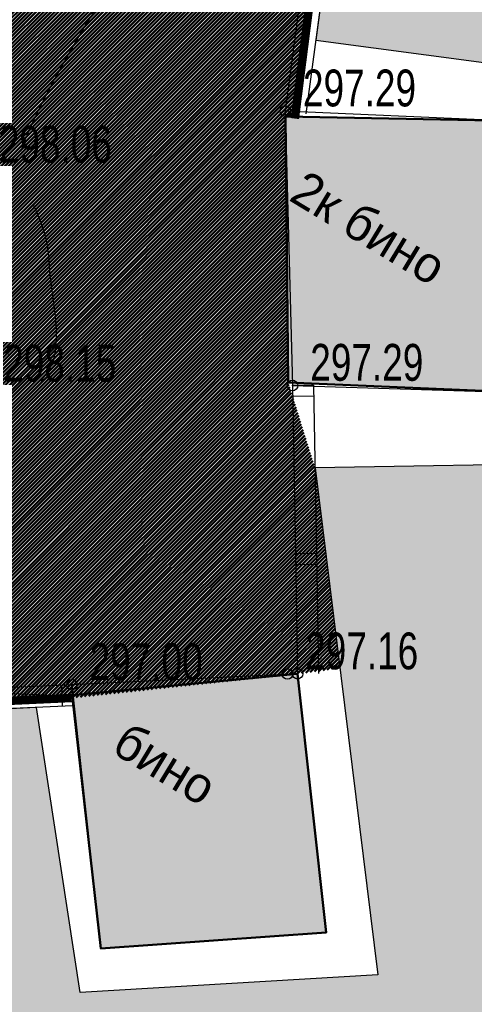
# Model space of a CAD drawing. Extents: x 2931 to 5026, y -2784 to 809.
# Tile 143 of 170: x 3256 to 3277, y 444 to 491. Entities that reach past the tile are written whole.
import ezdxf

# ---------------------------------------------------------------- set-up
doc = ezdxf.new("R2010")
doc.units = 0
doc.header["$MEASUREMENT"] = 0
doc.linetypes.add('CONTI', pattern=[0])
for name, color, linetype in [('(007) Здания', 7, 'Continuous'), ('GORIZDEFAULT', 32, 'CONTI'), ('PI_OTDEFAULT', 172, 'CONTI'), ('PI_TTDEFAULT', 5, 'CONTI'), ('SIT_LDEFAULT', 250, 'CONTI')]:
    doc.layers.add(name, color=color, linetype=linetype)
doc.layers.add('.', color=7, linetype='Continuous', lineweight=15)
doc.styles.add('P-131', font='txt')
doc.styles.add('SHRFT', font='TXT', dxfattribs={"width": 0.75})
pattern_1 = [(45, (0, 2263.049007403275), (-0.08838834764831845, 0.08838834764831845), [])]

# ---------------------------------------------------------------- blocks, each defined once
blk = doc.blocks.new('bstrtthtytt434')
at = {"layer": '(007) Здания'}
for p, q in [((3268.468807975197, 473.5357299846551), (3280.455928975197, 473.157674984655)), ((3270.057523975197, 447.548854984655), (3268.704736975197, 459.841732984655)), ((3257.991437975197, 459.319023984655), (3259.365653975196, 446.800443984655)), ((3259.365653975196, 446.800443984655), (3270.057523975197, 447.548854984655))]:
    blk.add_line(p, q, dxfattribs=at)
at = {"layer": 'GORIZDEFAULT', "color": 32}
for points in [[(3255.586199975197, 484.675429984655), (3255.768283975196, 485.198254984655), (3256.046624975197, 485.836553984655), (3256.511539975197, 486.833726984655), (3257.116069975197, 487.9890379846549), (3257.840368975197, 489.292184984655), (3258.671227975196, 490.6909599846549), (3259.607194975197, 492.1493379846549), (3260.616666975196, 493.640835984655), (3261.714372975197, 495.117670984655), (3261.843684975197, 495.295654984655), (3261.981087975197, 495.4677609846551)], [(3256.522202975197, 473.7483809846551), (3256.641971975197, 473.8962159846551), (3256.747772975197, 474.041838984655), (3256.888841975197, 474.236002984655), (3256.993883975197, 474.431620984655), (3257.079080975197, 474.616935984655), (3257.136340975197, 474.797825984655), (3257.185510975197, 474.984593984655), (3257.214834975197, 475.161058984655), (3257.241946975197, 475.3514929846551), (3257.247000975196, 475.5455919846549), (3257.257932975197, 475.747780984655), (3257.260773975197, 475.9558479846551), (3257.261402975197, 476.1778829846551), (3257.248063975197, 476.397705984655), (3257.226634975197, 476.623406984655), (3257.211083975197, 476.857197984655), (3257.181564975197, 477.0887759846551), (3257.152045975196, 477.3203549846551), (3257.120313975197, 477.5659009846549), (3257.082704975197, 477.803357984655), (3257.050972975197, 478.048903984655), (3257.019241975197, 478.294450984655), (3256.995599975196, 478.534119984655), (3256.966080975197, 478.765697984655), (3256.950529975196, 478.999488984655), (3256.934978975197, 479.2332799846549), (3256.911336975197, 479.472948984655), (3256.889907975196, 479.6986489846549), (3256.868478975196, 479.924349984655), (3256.830869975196, 480.1618059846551), (3256.781504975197, 480.3830819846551), (3256.732139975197, 480.6043579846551), (3256.674683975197, 480.831511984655), (3256.603260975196, 481.056453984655), (3256.525959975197, 481.2733049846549), (3256.442780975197, 481.482065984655), (3256.359601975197, 481.690827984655), (3256.278634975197, 481.885620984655), (3256.191790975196, 482.072323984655)], [(3226.985192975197, 470.1655369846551), (3227.162567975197, 468.2320069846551), (3227.219654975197, 467.238759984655), (3227.289319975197, 466.075682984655), (3227.354626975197, 464.804527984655), (3227.426569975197, 463.4914689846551), (3227.499965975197, 462.214435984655), (3227.555663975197, 461.049146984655), (3227.612749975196, 460.0558999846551), (3232.763065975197, 458.229880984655), (3235.193631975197, 458.342794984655), (3238.060177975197, 458.460328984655), (3241.190662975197, 458.5838699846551), (3244.413046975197, 458.7148069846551), (3247.537653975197, 458.830257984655), (3250.400534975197, 458.925732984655), (3252.837736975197, 458.996742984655), (3257.917433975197, 458.7918399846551), (3257.968945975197, 458.6926099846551), (3258.018939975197, 458.6933689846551), (3258.068274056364, 458.6190767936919)]]:
    blk.add_lwpolyline(points, dxfattribs=at)
at = {"layer": 'PI_TTDEFAULT', "color": 0}
for centre in [(3268.122912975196, 486.567979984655), (3268.468807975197, 473.5357299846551), (3268.226852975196, 459.830476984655), (3268.704736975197, 459.841732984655), (3257.991437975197, 459.319023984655)]:
    blk.add_circle(centre, 0.25, dxfattribs=at)
for p in [(3268.122912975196, 486.567979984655), (3268.468807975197, 473.5357299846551), (3268.226852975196, 459.830476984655), (3268.704736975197, 459.841732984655), (3257.991437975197, 459.319023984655)]:
    blk.add_point(p, dxfattribs=at)
at = {"layer": 'SIT_LDEFAULT', "color": 250}
for p, q in [((3269.046671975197, 493.5728119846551), (3268.122912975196, 486.567979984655)), ((3270.040743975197, 493.443888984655), (3269.103016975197, 486.4368449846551)), ((3268.122912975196, 486.567979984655), (3268.468807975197, 473.5357299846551)), ((3279.932179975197, 486.0472089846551), (3268.122912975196, 486.567979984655)), ((3269.468692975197, 473.550911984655), (3268.468807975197, 473.5357299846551)), ((3268.468807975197, 473.5357299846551), (3268.604231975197, 465.5388639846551)), ((3269.468692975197, 473.550911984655), (3269.604116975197, 465.554045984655)), ((3268.476398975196, 473.035786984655), (3269.476283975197, 473.050968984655)), ((3269.604116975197, 465.554045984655), (3268.604231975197, 465.5388639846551)), ((3268.604231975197, 465.5388639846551), (3268.704736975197, 459.841732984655)), ((3269.604116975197, 465.554045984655), (3269.704621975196, 459.8569149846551)), ((3268.611822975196, 465.038921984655), (3269.611707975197, 465.0541039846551)), ((3268.704736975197, 459.841732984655), (3257.991437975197, 459.319023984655)), ((3257.991437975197, 459.319023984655), (3249.996155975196, 458.947596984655)), ((3257.493707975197, 459.297464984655), (3257.536825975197, 458.302004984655)), ((3258.034556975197, 458.323563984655), (3257.991437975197, 459.319023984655)), ((3258.034556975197, 458.323563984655), (3250.047363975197, 457.9462589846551))]:
    blk.add_line(p, q, dxfattribs=at)
at = {"layer": '(007) Здания', "style": 'P-131'}
for s, p in [('2к бино', (3268.234464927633, 482.3650486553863)), (' бино', (3259.258016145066, 456.4811387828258))]:
    blk.add_text(s, height=1.7, rotation=328.7771516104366, dxfattribs=at).set_placement(p)
at = {"layer": 'PI_OTDEFAULT', "color": 0, "style": 'SHRFT', "width": 0.75}
for s, p in [('297.29', (3268.961981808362, 486.7913366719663)), ('298.06', (3254.522906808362, 484.1178146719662)), ('298.15', (3254.730793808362, 473.7197726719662)), ('297.29', (3269.307876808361, 473.7590856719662)), ('297.16', (3269.065921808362, 460.0538336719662)), ('297.00', (3258.830506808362, 459.5423806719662))]:
    blk.add_text(s, height=1.75, dxfattribs=at).set_placement(p)

msp = doc.modelspace()

# ---------------------------------------------------------------- hatches: boundary and pattern name
at = {"layer": '.', "linetype": 'ByBlock', "lineweight": 50}
h = msp.add_hatch(dxfattribs=at)
h.set_pattern_fill('ANSI31', color=252)
h.set_pattern_definition(pattern_1)
edge = h.paths.add_edge_path()
edge.add_line((3056.579508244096, 710.4772648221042), (3060.468574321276, 701.2644929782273))
edge.add_line((3060.468574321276, 701.2644929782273), (3091.428099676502, 714.3337018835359))
edge.add_arc((3092.594819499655, 711.569870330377), 2.999999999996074, 59.08883293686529, 112.8864824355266, ccw=False)
edge.add_line((3094.135944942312, 714.1437647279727), (3125.421424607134, 695.4115087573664))
edge.add_arc((3123.880299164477, 692.8376143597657), 3.000000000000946, 6.846905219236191, 59.0888329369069, ccw=False)
edge.add_line((3126.858903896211, 693.1952648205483), (3145.92372928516, 534.4185111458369))
edge.add_line((3145.92372928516, 534.4185111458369), (3153.629677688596, 470.2413971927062))
edge.add_line((3153.629677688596, 470.2413971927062), (3155.627738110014, 433.1622157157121))
edge.add_line((3155.627738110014, 433.1622157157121), (3160.809987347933, 333.3717569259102))
edge.add_arc((3157.814024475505, 333.2161726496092), 2.999999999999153, -86.74722545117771, 2.9727744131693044, ccw=False)
edge.add_line((3157.984247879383, 330.2210058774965), (3050.375705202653, 324.1053222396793))
edge.add_line((3050.375705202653, 324.1053222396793), (3050.943116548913, 314.1214329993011))
edge.add_line((3050.943116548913, 314.1214329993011), (3313.191871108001, 328.9630528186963))
edge.add_line((3313.191871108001, 328.9630528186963), (3312.624459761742, 338.9469420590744))
edge.add_line((3312.624459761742, 338.9469420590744), (3173.95866141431, 331.1288748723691))
edge.add_arc((3173.788438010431, 334.1240416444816), 2.999999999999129, 182.972774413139, 273.2527745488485, ccw=False)
edge.add_line((3170.792475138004, 333.9684573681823), (3164.49681413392, 454.6474962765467))
edge.add_line((3164.49681413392, 454.6474962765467), (3163.4838931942, 473.3022179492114))
edge.add_line((3163.4838931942, 473.3022179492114), (3160.81852438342, 495.1981994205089))
edge.add_arc((3164.480270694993, 494.8653379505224), 3.67684413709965, 91.76941746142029, 174.8059522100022, ccw=False)
edge.add_line((3164.36673985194, 498.5404289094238), (3165.328204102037, 498.6331989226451))
edge.add_line((3165.328204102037, 498.6331989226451), (3157.302999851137, 580.441440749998))
edge.add_arc((3156.299241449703, 586.9544981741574), 6.589950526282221, 187.8889569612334, 278.7611968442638, ccw=False)
edge.add_line((3149.771658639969, 586.0500035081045), (3140.934979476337, 659.8820920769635))
edge.add_line((3140.934979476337, 659.8820920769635), (3139.504408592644, 672.5438660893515))
edge.add_line((3139.504408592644, 672.5438660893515), (3136.203008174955, 699.2559498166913))
edge.add_arc((3133.224403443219, 698.8982993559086), 3.000000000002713, 6.84690521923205, 59.08883293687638)
edge.add_line((3134.765528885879, 701.47219375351), (3099.87037971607, 722.3657479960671))
edge.add_arc((3101.693711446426, 725.0245151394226), 3.223907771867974, 157.9186088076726, 235.5584146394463, ccw=False)
edge.add_line((3098.706274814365, 726.2364572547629), (3108.700353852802, 742.7227864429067))
edge.add_arc((3111.264605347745, 741.1656691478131), 3.00000000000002, 58.73218183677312, 148.732181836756, ccw=False)
edge.add_line((3112.821722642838, 743.729920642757), (3205.618491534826, 687.379966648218))
edge.add_line((3205.618491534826, 687.379966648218), (3207.292050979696, 686.4698585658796))
edge.add_line((3207.292050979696, 686.4698585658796), (3243.014474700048, 673.1244149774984))
edge.add_line((3243.014474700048, 673.1244149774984), (3266.942729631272, 664.2499407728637))
edge.add_line((3266.942729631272, 664.2499407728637), (3413.241120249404, 576.1905417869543))
edge.add_line((3413.241120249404, 576.1905417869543), (3418.398145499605, 584.7582188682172))
edge.add_line((3418.398145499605, 584.7582188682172), (3272.099754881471, 672.8176178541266))
edge.add_line((3272.099754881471, 672.8176178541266), (3270.420061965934, 673.6258759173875))
edge.add_line((3270.420061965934, 673.6258759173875), (3212.929790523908, 694.9477789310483))
edge.add_line((3212.929790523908, 694.9477789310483), (3210.80888251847, 695.9274716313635))
edge.add_line((3210.80888251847, 695.9274716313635), (3103.502412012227, 761.0883037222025))
edge.add_arc((3105.05952930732, 763.6525552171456), 2.999999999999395, 149.0720988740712, 238.7321818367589, ccw=False)
edge.add_line((3102.486085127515, 765.1944323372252), (3107.443599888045, 773.4686893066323))
edge.add_line((3107.443599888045, 773.4686893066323), (3098.865452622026, 778.6082797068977))
edge.add_line((3098.865452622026, 778.6082797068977), (3093.95672483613, 770.4154498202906))
edge.add_arc((3091.383280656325, 771.9573269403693), 2.999999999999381, 238.7321818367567, 329.07209887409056, ccw=False)
edge.add_line((3089.826163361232, 769.3930754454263), (3029.258160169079, 806.1724184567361))
edge.add_line((3029.258160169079, 806.1724184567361), (3024.067769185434, 797.6249134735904))
edge.add_line((3024.067769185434, 797.6249134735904), (3099.145714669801, 752.0345462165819))
edge.add_arc((3097.588597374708, 749.4702947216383), 2.999999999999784, -31.267816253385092, 58.732181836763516, ccw=False)
edge.add_line((3100.152848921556, 747.9131775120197), (3084.60404677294, 722.3075026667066))
edge.add_line((3084.60404677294, 722.3075026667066), (3056.579508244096, 710.4772648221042))
h = msp.add_hatch(dxfattribs=at)
h.set_pattern_fill('ANSI31', color=72)
h.set_pattern_definition(pattern_1)
edge = h.paths.add_edge_path()
edge.add_line((3198.64854658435, 490.2071452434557), (3204.228626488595, 490.837465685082))
edge.add_line((3204.228626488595, 490.837465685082), (3205.797166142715, 476.9281275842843))
edge.add_line((3205.797166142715, 476.9281275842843), (3240.426562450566, 480.8338700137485))
edge.add_line((3240.426562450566, 480.8338700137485), (3240.44861768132, 480.6383222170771))
edge.add_line((3240.44861768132, 480.6383222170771), (3240.049289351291, 480.5921857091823))
edge.add_line((3240.049289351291, 480.5921857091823), (3241.597948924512, 466.8728065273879))
edge.add_line((3241.597948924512, 466.8728065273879), (3241.996162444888, 466.9178206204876))
edge.add_line((3241.996162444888, 466.9178206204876), (3242.018783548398, 466.7177048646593))
edge.add_line((3242.018783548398, 466.7177048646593), (3164.317276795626, 457.9539924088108))
edge.add_line((3164.317276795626, 457.9539924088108), (3165.502113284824, 435.3773139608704))
edge.add_line((3165.502113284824, 435.3773139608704), (3169.410030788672, 435.5878972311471))
edge.add_line((3169.410030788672, 435.5878972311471), (3168.370118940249, 454.0558776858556))
edge.add_line((3168.370118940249, 454.0558776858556), (3257.968945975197, 458.6926099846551))
edge.add_line((3257.968945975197, 458.6926099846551), (3268.704736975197, 459.841732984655))
edge.add_line((3268.704736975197, 459.841732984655), (3270.714068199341, 460.1076835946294))
edge.add_line((3270.714068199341, 460.1076835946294), (3269.535281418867, 469.6188256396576))
edge.add_line((3269.535281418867, 469.6188256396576), (3268.265415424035, 473.6810966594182))
edge.add_line((3268.265415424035, 473.6810966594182), (3268.137689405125, 486.3184170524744))
edge.add_line((3268.137689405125, 486.3184170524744), (3268.591353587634, 486.3096273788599))
edge.add_line((3268.591353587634, 486.3096273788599), (3271.151259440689, 506.3975034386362))
edge.add_line((3271.151259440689, 506.3975034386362), (3253.464385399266, 584.473788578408))
edge.add_line((3253.464385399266, 584.473788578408), (3246.166203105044, 620.1052895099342))
edge.add_line((3246.166203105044, 620.1052895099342), (3240.206266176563, 657.064083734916))
edge.add_line((3240.206266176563, 657.064083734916), (3243.364342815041, 672.5203440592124))
edge.add_line((3243.364342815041, 672.5203440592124), (3206.455271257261, 686.9249126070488))
edge.add_line((3206.455271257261, 686.9249126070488), (3113.046281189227, 740.2405619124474))
edge.add_line((3113.046281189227, 740.2405619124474), (3101.14519328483, 721.6162001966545))
edge.add_line((3101.14519328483, 721.6162001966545), (3134.765528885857, 701.4721937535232))
edge.add_arc((3133.22440344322, 698.8982993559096), 3.000000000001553, 6.849462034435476, 59.088832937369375, ccw=False)
edge.add_line((3136.202992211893, 699.2560827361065), (3146.943135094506, 609.8262770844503))
edge.add_line((3146.943135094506, 609.8262770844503), (3222.727371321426, 618.9857674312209))
edge.add_arc((3223.040655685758, 615.0990958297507), 3.899277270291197, 6.922887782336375, 94.60835138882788, ccw=False)
edge.add_arc((3223.040740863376, 615.0990662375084), 3.899196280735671, -81.47081594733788, 6.923470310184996, ccw=False)
edge.add_line((3223.619042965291, 611.2429933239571), (3196.190003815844, 607.9278303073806))
edge.add_arc((3198.473142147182, 590.366216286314), 17.70940449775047, 97.40732442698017, 105.2026607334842)
edge.add_arc((3203.298833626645, 572.6188970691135), 36.10110462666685, 105.2072041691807, 108.1649889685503)
edge.add_arc((3188.026555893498, 620.3210561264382), 13.9895464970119, 277.1896508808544, 286.6895548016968, ccw=False)
edge.add_line((3189.777404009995, 606.4415049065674), (3187.842487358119, 606.2076257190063))
edge.add_arc((3184.99443761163, 604.3526436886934), 3.398874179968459, 6.9207488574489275, 33.07686530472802, ccw=False)
edge.add_arc((3184.993523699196, 604.3522314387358), 3.399831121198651, -83.07989968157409, 6.925789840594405, ccw=False)
edge.add_arc((3184.99346771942, 604.3525470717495), 3.400151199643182, 163.5011670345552, 276.9203959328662, ccw=False)
edge.add_line((3181.733315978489, 605.3181757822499), (3147.972979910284, 601.2437176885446))
edge.add_line((3147.972979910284, 601.2437176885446), (3149.771658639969, 586.0500035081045))
edge.add_arc((3156.299241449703, 586.9544981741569), 6.589950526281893, 187.88895696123, 278.7611968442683)
edge.add_line((3157.302999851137, 580.441440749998), (3156.287946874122, 590.7888034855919))
edge.add_arc((3165.559726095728, 590.3465954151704), 9.282318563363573, 100.07270603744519, 177.2694053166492, ccw=False)
edge.add_line((3163.936269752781, 599.4858419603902), (3168.630711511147, 599.9554139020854))
edge.add_arc((3169.037464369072, 590.7517851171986), 9.212612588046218, 9.79482017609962, 92.53053086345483, ccw=False)
edge.add_line((3178.11578730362, 592.3190385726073), (3178.310066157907, 590.3767786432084))
edge.add_line((3178.310066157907, 590.3767786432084), (3182.539779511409, 583.6051039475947))
edge.add_line((3182.539779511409, 583.6051039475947), (3183.799722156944, 570.7627216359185))
edge.add_line((3183.799722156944, 570.7627216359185), (3187.002343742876, 571.0830709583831))
edge.add_line((3187.002343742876, 571.0830709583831), (3189.210950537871, 548.1627685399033))
edge.add_line((3189.210950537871, 548.1627685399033), (3186.060597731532, 547.8476475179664))
edge.add_line((3186.060597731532, 547.8476475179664), (3186.254695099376, 545.9072019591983))
edge.add_line((3186.254695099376, 545.9072019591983), (3183.233715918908, 540.7443283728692))
edge.add_arc((3187.73220544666, 541.1918745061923), 4.520697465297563, 185.6815518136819, 272.2770185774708)
edge.add_line((3187.911817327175, 536.6747465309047), (3193.870304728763, 537.2707574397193))
edge.add_arc((3192.734762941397, 541.8356147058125), 4.703974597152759, 283.9692133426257, 366.943481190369)
edge.add_line((3197.404238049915, 542.4042791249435), (3197.262375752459, 543.6835587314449))
edge.add_line((3197.262375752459, 543.6835587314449), (3193.661081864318, 545.169928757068))
edge.add_line((3193.661081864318, 545.169928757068), (3192.899904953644, 552.5558980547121))
edge.add_line((3192.899904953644, 552.5558980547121), (3189.682132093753, 552.2340331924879))
edge.add_line((3189.682132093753, 552.2340331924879), (3185.735106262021, 591.6935520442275))
edge.add_line((3185.735106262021, 591.6935520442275), (3188.844983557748, 592.0046244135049))
edge.add_line((3188.844983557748, 592.0046244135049), (3188.789684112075, 592.6120978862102))
edge.add_arc((3202.589761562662, 589.1167140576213), 14.23586477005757, 99.41612415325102, 165.7866270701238, ccw=False)
edge.add_line((3200.260722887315, 603.1607670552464), (3222.923904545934, 605.4277020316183))
edge.add_arc((3223.460798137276, 592.4532847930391), 12.98552106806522, 5.712137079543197, 92.3696013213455, ccw=False)
edge.add_line((3236.381839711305, 593.7457406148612), (3237.467507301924, 582.8736653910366))
edge.add_line((3237.467507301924, 582.8736653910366), (3245.489102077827, 502.6795435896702))
edge.add_arc((3232.636911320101, 502.0581138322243), 12.86720568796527, -83.64731502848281, 2.7682123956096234, ccw=False)
edge.add_line((3234.060644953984, 489.2699175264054), (3215.68325286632, 487.4316781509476))
edge.add_arc((3214.378686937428, 500.1519165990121), 12.78696048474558, 185.7956058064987, 275.8556841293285, ccw=False)
edge.add_line((3201.657087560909, 498.8606893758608), (3199.058106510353, 524.9352458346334))
edge.add_arc((3194.432319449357, 524.472541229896), 4.648870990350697, 5.712137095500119, 93.3895282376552)
edge.add_line((3194.157459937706, 529.1132797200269), (3187.347289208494, 528.4216407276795))
edge.add_arc((3187.957506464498, 524.0646790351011), 4.399486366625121, 97.97273957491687, 185.7133964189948)
edge.add_line((3183.579875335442, 523.6266995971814), (3184.27298960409, 516.6982116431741))
edge.add_line((3184.27298960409, 516.6982116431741), (3184.892601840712, 516.207064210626))
edge.add_line((3184.892601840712, 516.207064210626), (3197.794868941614, 517.4340304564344))
edge.add_line((3197.794868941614, 517.4340304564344), (3199.787466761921, 496.7031714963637))
edge.add_arc((3189.185059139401, 495.5773838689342), 10.66200943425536, -84.22149646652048, 6.061084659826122, ccw=False)
edge.add_line((3190.258542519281, 484.9695528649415), (3179.89345328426, 483.9206342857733))
edge.add_arc((3178.567549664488, 496.8730140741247), 13.02006768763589, 184.5809880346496, 275.8448699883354, ccw=False)
edge.add_line((3165.58907542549, 495.833125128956), (3165.328204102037, 498.6331989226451))
edge.add_line((3165.328204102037, 498.6331989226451), (3164.846212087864, 498.5866923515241))
edge.add_line((3164.846212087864, 498.5866923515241), (3167.773249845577, 472.6394833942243))
edge.add_line((3167.773249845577, 472.6394833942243), (3200.231651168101, 476.3005109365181))
edge.add_line((3200.231651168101, 476.3005109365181), (3198.64854658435, 490.2071452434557))
at = {"layer": '.', "linetype": 'ByBlock', "lineweight": -3}
h = msp.add_hatch(dxfattribs=at)
h.set_pattern_fill('CROSS', color=42, scale=5)
h.set_pattern_definition([(3.388483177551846, (3052.253794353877, 499.0568002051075), (1.173932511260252, 1.321696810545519), [0.6249999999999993, -1.874999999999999]), (93.38848317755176, (3052.584218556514, 498.7633170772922), (-1.321696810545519, 1.173932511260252), [0.6249999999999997, -1.874999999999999])])
h.paths.add_polyline_path([(3057.169016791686, 329.1787520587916), (3156.580532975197, 334.2509899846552), (3151.808945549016, 432.9447691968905), (3052.676146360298, 427.2310119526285)])
h.paths.add_polyline_path([(3169.103633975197, 453.8889039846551), (3174.540263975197, 335.9858539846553), (3312.651049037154, 341.1571321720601), (3420.635490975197, 345.7431949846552), (3412.027982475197, 570.3854069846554), (3332.975436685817, 617.443652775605), (3327.617870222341, 608.5905936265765), (3259.588578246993, 651.8999008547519), (3264.093324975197, 660.2028149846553), (3243.839127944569, 672.2376064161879), (3240.660753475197, 657.4937494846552), (3255.666541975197, 575.8141534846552), (3271.751313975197, 506.3293439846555), (3269.571880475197, 489.9403669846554), (3282.781068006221, 488.1837871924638), (3282.664631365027, 469.8411663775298), (3269.535281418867, 469.6188256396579), (3272.518974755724, 445.544640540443), (3258.385354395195, 444.7077997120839), (3256.307277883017, 458.2419694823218)])
at = {"layer": '.', "linetype": 'ByBlock', "lineweight": 50}
h = msp.add_hatch(color=31, dxfattribs=at)
h.dxf.hatch_style = 1
h.paths.add_polyline_path([(3268.265415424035, 473.6810966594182), (3280.455928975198, 473.1576749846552), (3280.398793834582, 486.0808600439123), (3268.137689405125, 486.3184170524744)])
h.paths.add_polyline_path([(3258.012997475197, 458.8212939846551), (3259.365653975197, 446.800443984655), (3270.057523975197, 447.548854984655), (3268.704736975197, 459.841732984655)])

# ---------------------------------------------------------------- linework, layer by layer
at = {"color": 7, "linetype": 'ByBlock', "lineweight": 50, "const_width": 0.4000000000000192}
for points in [[(3101.14519328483, 721.6162001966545), (3113.046281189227, 740.2405619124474), (3206.455271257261, 686.9249126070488), (3243.364342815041, 672.5203440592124), (3240.206266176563, 657.064083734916), (3246.166203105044, 620.1052895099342), (3257.972729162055, 562.4629578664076), (3271.151259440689, 506.3975034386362), (3268.579125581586, 486.2136728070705)], [(3169.436771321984, 435.1130073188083), (3168.370118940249, 454.0558776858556), (3227.819065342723, 457.2948293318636), (3257.968945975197, 458.6926099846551)]]:
    msp.add_lwpolyline(points, dxfattribs=at)
at = {"color": 7, "linetype": 'ByBlock', "lineweight": -2}
msp.add_lwpolyline([(3169.103633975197, 453.8889039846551), (3174.540263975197, 335.985853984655), (3312.651049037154, 341.1571321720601), (3420.635490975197, 345.743194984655), (3412.027982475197, 570.385406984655), (3332.975436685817, 617.4436527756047), (3327.617870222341, 608.5905936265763), (3259.588578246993, 651.8999008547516), (3264.093324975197, 660.2028149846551), (3243.839127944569, 672.2376064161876), (3240.660753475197, 657.4937494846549), (3255.666541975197, 575.814153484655), (3271.751313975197, 506.3293439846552), (3269.571880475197, 489.9403669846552), (3282.781068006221, 488.1837871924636), (3282.664631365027, 469.8411663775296), (3269.535281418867, 469.6188256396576), (3272.518974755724, 445.5446405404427), (3258.385354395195, 444.7077997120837), (3256.307277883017, 458.2419694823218)], close=True, dxfattribs=at)
at = {"color": 7, "linetype": 'ByBlock', "lineweight": 50}
for points in [[(3268.265415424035, 473.6810966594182), (3280.455928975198, 473.1576749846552), (3280.398793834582, 486.0808600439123), (3268.137689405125, 486.3184170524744)], [(3258.012997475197, 458.8212939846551), (3259.365653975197, 446.800443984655), (3270.057523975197, 447.548854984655), (3268.704736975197, 459.841732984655)]]:
    msp.add_lwpolyline(points, close=True, dxfattribs=at)

# ---------------------------------------------------------------- block references
at = {"linetype": 'ByBlock'}
msp.add_blockref('bstrtthtytt434', (0, 0), dxfattribs=at)

doc.saveas('drawing.dxf')
